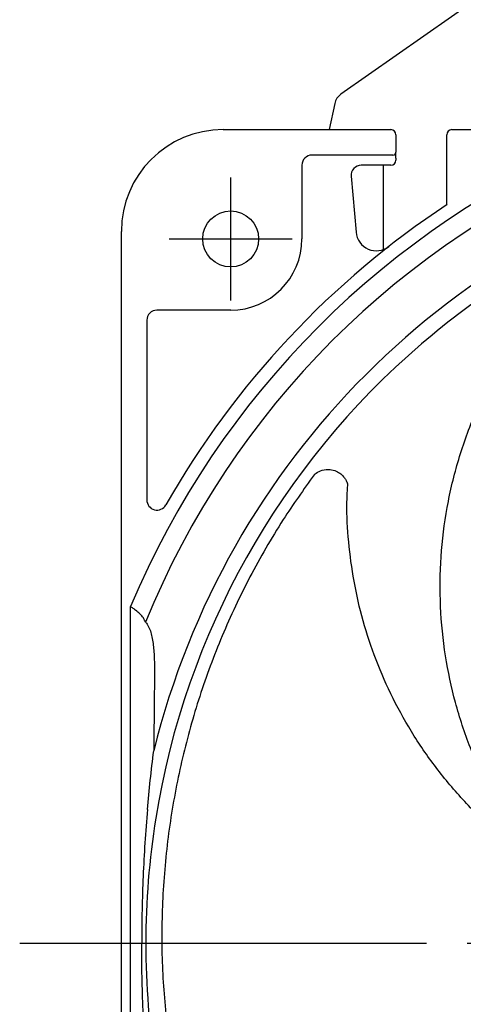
# Model space of a CAD drawing. Header units: millimetres. Extents: x 0 to 594, y 0 to 420.
# Tile 10 of 15: x 377 to 421, y 182 to 279. Entities that reach past the tile are written whole.
import ezdxf

# ---------------------------------------------------------------- set-up
doc = ezdxf.new("R2010")
doc.units = ezdxf.units.MM
doc.linetypes.add('CENTER', pattern=[27, 20, -2, 3, -2])

msp = doc.modelspace()

# ---------------------------------------------------------------- linework, layer by layer
for p, q in [((433.6, 289.35), (408.584, 271.834)), ((407.977, 270.917), (407.432, 268.35)), ((397, 268.35), (413.5, 268.35)), ((419.5, 268.35), (537, 268.35)), ((414, 267.85), (414, 266.15)), ((419, 260.97), (419, 267.85)), ((413.5, 265.85), (405.75, 265.85)), ((413.7, 265.85), (413.5, 265.85)), ((414, 265.55), (414, 266.15)), ((414, 265.55), (414, 265.35)), ((404.75, 264.85), (404.75, 257.6)), ((413.5, 264.85), (410.591, 264.85)), ((412.761, 256.563), (412.761, 264.85)), ((409.595, 263.763), (410.076, 258.264)), ((387, 118.35), (387, 258.35)), ((397.75, 250.6), (390.5, 250.6)), ((389.5, 249.6), (389.5, 231.945)), ((387.912, 155.252), (387.912, 221.448)), ((389, 188.367), (389, 188.35)), ((389, 188.35), (389, 188.333))]:
    msp.add_line(p, q)
at = {"linetype": 'CENTER', "ltscale": 0.861195}
for p, q in [((397.75, 251.552), (397.75, 263.648)), ((391.702, 257.6), (403.798, 257.6))]:
    msp.add_line(p, q, dxfattribs=at)
at = {"linetype": 'CENTER', "ltscale": 2}
msp.add_line((377, 188.35), (557, 188.35), dxfattribs=at)
msp.add_circle((397.75, 257.6), 2.75)
for centre, radius, start, end in [((409.444, 270.605), 1.5, 125, 168), ((397, 258.35), 10, 90, 180), ((413.5, 267.85), 0.5, 0, 90), ((419.5, 267.85), 0.5, 90, 180), ((467, 188.35), 85.734, 112.70946, 157.29054), ((467, 188.35), 83.8, 112.12597, 157.87403), ((405.75, 264.85), 1, 90, 180), ((413.5, 265.35), 0.5, 270, 0), ((413.7, 266.15), 0.3, 270, 0), ((467, 188.35), 79.108, 103.83474, 166.16526), ((410.591, 263.85), 1, 90, 185), ((467, 188.35), 87.05, 123.43068, 150.32233), ((467, 188.35), 77.6, 114.77047, 130.57357), ((397.75, 257.6), 7, 270, 0), ((412.069, 258.439), 2, 185, 308.08725), ((390.5, 249.6), 1, 90, 180), ((467, 188.35), 77.6, 130.57357, 170.88319), ((390.5, 231.945), 1, 180, 330.32233), ((467, 188.35), 77.6, 170.88319, 180), ((467, 188.35), 77.6, 180, 189.11681)]:
    msp.add_arc(centre, radius, start, end)
for points, knots in [([(423.236, 203.318), (422.566, 204.725), (421.222, 207.544), (419.783, 212.009), (418.777, 216.656), (418.301, 221.462), (418.352, 226.359), (418.949, 231.211), (420.09, 235.953), (421.736, 240.532), (423.873, 244.883), (426.489, 248.935), (429.49, 252.691), (431.819, 254.887), (432.982, 255.984)], [0, 0, 0, 0, 0.0810922, 0.1624072, 0.243483, 0.3281885, 0.4131571, 0.4978531, 0.5820183, 0.6664386, 0.7505845, 0.8336405, 0.9169508, 1, 1, 1, 1]), ([(405.967, 234.424), (404.922, 232.96), (403.227, 230.583), (401.19, 227.213), (399.624, 224.376), (397.715, 220.529), (395.658, 215.628), (393.713, 209.639), (392.265, 203.502), (391.321, 197.213), (390.915, 190.872), (391.004, 184.527), (391.495, 180.389), (391.74, 178.32)], [0, 0, 0, 0, 0.0862627, 0.1400032, 0.1937499, 0.2474276, 0.3548456, 0.4622542, 0.5696573, 0.6787709, 0.7878824, 0.8939424, 1, 1, 1, 1]), ([(405.967, 234.424), (406.025, 234.473), (406.261, 234.673), (406.768, 234.914), (407.464, 234.984), (408.095, 234.821), (408.589, 234.52), (408.91, 234.181), (409.091, 233.88), (409.167, 233.709), (409.202, 233.614), (409.218, 233.564), (409.225, 233.543), (409.226, 233.541), (409.226, 233.54)], [0, 0, 0, 0, 0.05793, 0.234152, 0.427626, 0.583423, 0.704041, 0.824724, 0.899244, 0.942984, 0.965588, 0.978871, 0.995596, 1, 1, 1, 1]), ([(426.839, 196.956), (425.873, 197.679), (423.711, 199.296), (420.738, 202.221), (417.902, 205.565), (415.475, 209.121), (413.449, 212.829), (411.819, 216.638), (410.591, 220.506), (409.741, 224.394), (409.276, 228.264), (409.122, 231.316), (409.234, 233.06), (409.265, 233.538)], [0, 0, 0, 0, 0.085852, 0.192246, 0.295956, 0.397366, 0.497579, 0.595427, 0.690767, 0.784653, 0.876663, 0.966206, 1, 1, 1, 1]), ([(389.371, 219.913), (389.321, 220.062), (389.251, 220.203), (389.068, 220.475), (388.953, 220.608), (388.695, 220.86), (388.551, 220.98), (388.318, 221.159), (388.238, 221.217), (388.077, 221.333), (387.993, 221.392), (387.912, 221.448)], [0, 0, 0, 0, 0.25, 0.25, 0.5, 0.5, 0.75, 0.75, 0.875, 0.875, 1, 1, 1, 1]), ([(389.371, 219.913), (389.497, 219.795), (389.597, 219.645), (389.767, 219.308), (389.837, 219.118), (390.013, 218.53), (390.086, 218.104), (390.192, 217.218), (390.222, 216.759), (390.256, 215.828), (390.26, 215.355), (390.255, 214.875)], [0, 0, 0, 0, 0.125, 0.125, 0.25, 0.25, 0.5, 0.5, 0.75, 0.75, 1, 1, 1, 1]), ([(389.554, 201.506), (389.37, 199.318), (389.23, 197.13), (389.044, 192.751), (388.998, 190.558), (389, 188.367)], [0, 0, 0, 0, 0.5, 0.5, 1, 1, 1, 1]), ([(389.554, 175.194), (389.37, 177.381), (389.23, 179.569), (389.044, 183.95), (388.998, 186.142), (389, 188.333)], [0, 0, 0, 0, 0.5, 0.5, 1, 1, 1, 1])]:
    msp.add_open_spline(points, degree=3, knots=knots)
for points in [[(390.255, 214.875), (390.231, 212.377), (390.208, 209.842), (390.187, 207.266)], [(389.554, 201.506), (389.725, 203.439), (389.936, 205.359), (390.187, 207.266)]]:
    msp.add_open_spline(points, degree=3)

doc.saveas('drawing.dxf')
